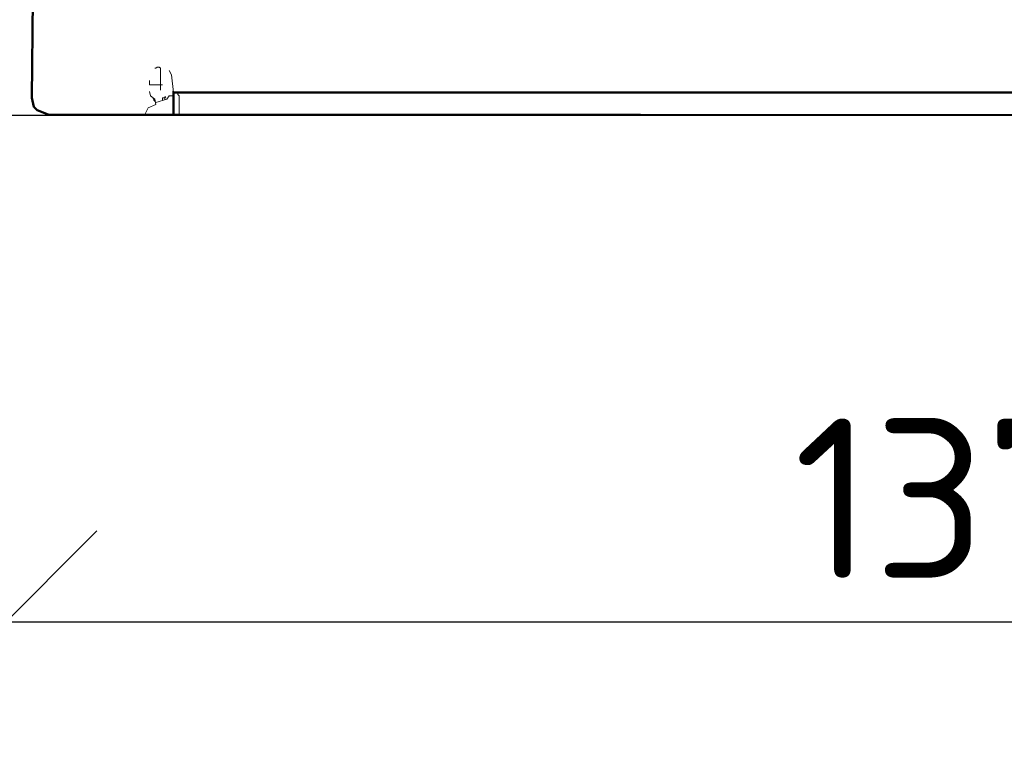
# Model space of a CAD drawing. Header units: millimetres. Extents: x -118752 to 407724, y -73278 to 155058.
# Tile 252 of 256: x 221486 to 222164, y 63394 to 63899. Entities that reach past the tile are written whole.
import ezdxf

# ---------------------------------------------------------------- set-up
doc = ezdxf.new("R2010")
doc.units = ezdxf.units.MM
doc.header["$LTSCALE"] = 10
for name, color, linetype, lineweight in [('CKKOTY', 3, 'Continuous', 25), ('pohledy', 7, 'Continuous', 25), ('V-objekty', 130, 'Continuous', 50)]:
    doc.layers.add(name, color=color, linetype=linetype, lineweight=lineweight)
doc.styles.get("Standard").update_dxf_attribs({"font": 'isocpeur.ttf'})
doc.dimstyles.new('CADKON', dxfattribs={"dimscale": 50, "dimtxt": 2.2, "dimasz": 2.5, "dimexe": 1.8, "dimexo": 5, "dimgap": 0.6, "dimtad": 1, "dimrnd": 1, "dimtxsty": 'Standard', "dimblk1": 'OBLIQUE', "dimblk2": 'OBLIQUE', "dimsah": 1, "dimcen": 2.5, "dimadec": 1, "dimazin": 2, "dimtfac": 1, "dimtdec": 4, "dimtix": 1, "dimtmove": 2, "dimatfit": 3, "dimldrblk": 'OPEN30', "dimfxl": 5, "dimfxlon": 1, "dimtolj": 1, "dimarcsym": 0})

# ---------------------------------------------------------------- blocks, each defined once
blk = doc.blocks.new('DWG-RYYQ14-20T_top')
at = {"layer": 'V-objekty'}
for points in [[(4.296574, 5.367238, 0), (4.296574, 5.389722, 0), (5.898287, 5.389722, 0)], [(5.90364, 5.367238, 0), (4.174518, 5.368308, 0), (4.163812, 5.372591, 0), (4.1606, 5.375803, 0), (4.158458, 5.384368, 0), (4.159529, 5.480728, 0)]]:
    blk.add_polyline3d(points, dxfattribs=at)
at = {"layer": 'V-objekty', "color": 2, "lineweight": 13}
for points in [[(4.283726, 5.397216, 0), (4.283726, 5.413276, 0), (4.282655, 5.414347, 0), (4.280514, 5.414347, 0), (4.279443, 5.413276, 0), (4.278373, 5.413276, 0)], [(4.296574, 5.389722, 0), (4.294433, 5.406852, 0), (4.292291, 5.411135, 0)], [(4.283726, 5.397216, 0), (4.273019, 5.397216, 0), (4.273019, 5.401499, 0)], [(4.283726, 5.397216, 0), (4.285867, 5.397216, 0)], [(4.283726, 5.397216, 0), (4.283726, 5.391863, 0)], [(4.268737, 5.368308, 0), (4.271949, 5.374732, 0), (4.279443, 5.377944, 0), (4.278373, 5.383298, 0), (4.27409, 5.38651, 0), (4.273019, 5.390792, 0)], [(4.279443, 5.380086, 0), (4.29015, 5.383298, 0), (4.292291, 5.38651, 0), (4.295503, 5.38651, 0)], [(4.285867, 5.382227, 0), (4.285867, 5.384368, 0), (4.288009, 5.384368, 0), (4.289079, 5.385439, 0), (4.288009, 5.385439, 0), (4.288009, 5.384368, 0)], [(4.296574, 5.389722, 0), (4.295503, 5.390792, 0)], [(4.296574, 5.389722, 0), (4.296574, 5.388651, 0)], [(4.301927, 5.367238, 0), (4.301927, 5.38651, 0), (4.300857, 5.38758, 0), (4.300857, 5.389722, 0)], [(4.277302, 5.383298, 0), (4.276231, 5.384368, 0)], [(4.279443, 5.380086, 0), (4.278373, 5.381156, 0), (4.277302, 5.382227, 0), (4.277302, 5.383298, 0)], [(4.288009, 5.384368, 0), (4.288009, 5.383298, 0)]]:
    blk.add_polyline3d(points, dxfattribs=at)
blk = doc.blocks.new('_OBLIQUE')
at = {"color": 0, "linetype": 'ByBlock'}
blk.add_line((-0.5, -0.5), (0.5, 0.5), dxfattribs=at)
blk = doc.blocks.new('*D9270')
at = {"layer": 'CKKOTY', "color": 0, "lineweight": -2}
for p, q in [((221476.57, 63583.16), (221476.57, 63394.04)), ((222846.57, 63583.16), (222846.57, 63394.04)), ((221476.57, 63484.04), (222846.57, 63484.04))]:
    blk.add_line(p, q, dxfattribs=at)
at = {"layer": 'Defpoints', "color": 0}
for p in [(221476.57, 63833.16), (222846.57, 63833.16), (222846.57, 63484.04)]:
    blk.add_point(p, dxfattribs=at)
at = {"layer": 'CKKOTY', "color": 0, "lineweight": -2, "xscale": 125, "yscale": 125, "zscale": 125, "rotation": 180}
blk.add_blockref('_OBLIQUE', (221476.57, 63484.04), dxfattribs=at)
at = {"layer": 'CKKOTY', "color": 0, "lineweight": -2, "xscale": 125, "yscale": 125, "zscale": 125}
blk.add_blockref('_OBLIQUE', (222846.57, 63484.04), dxfattribs=at)
at = {"layer": 'CKKOTY', "color": 0, "insert": (222161.57, 63569.04), "char_height": 110, "attachment_point": 5}
blk.add_mtext('\\A1;1370', dxfattribs=at)
blk = doc.blocks.new('_Open30')
at = {"color": 0, "lineweight": -2}
for p, q in [((-1, 0.2679), (0, 0)), ((0, 0), (-1, -0.2679)), ((0, 0), (-1, 0))]:
    blk.add_line(p, q, dxfattribs=at)

msp = doc.modelspace()

# ---------------------------------------------------------------- linework, layer by layer
at = {"layer": 'pohledy'}
msp.add_lwpolyline([(222846.573, 64658.162), (221476.573, 64658.162), (221476.573, 63833.162), (222846.573, 63833.162)], close=True, dxfattribs=at)

# ---------------------------------------------------------------- block references
at = {"layer": 'V-objekty', "xscale": 707.8773075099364, "yscale": 707.8773075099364, "zscale": 707.8773075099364}
msp.add_blockref('DWG-RYYQ14-20T_top', (218550.565, 60033.465), dxfattribs=at)

# ---------------------------------------------------------------- dimensions: what is measured, and where the dimension line sits
at = {"layer": 'CKKOTY'}
dim = msp.add_linear_dim(base=(222846.573, 63484.039), p1=(221476.573, 63833.162), p2=(222846.573, 63833.162), dimstyle='CADKON', dxfattribs=at)
dim.commit()
dim.dimension.update_dxf_attribs({"geometry": '*D9270', "text_midpoint": (222161.573, 63569.039)})

doc.saveas('drawing.dxf')
